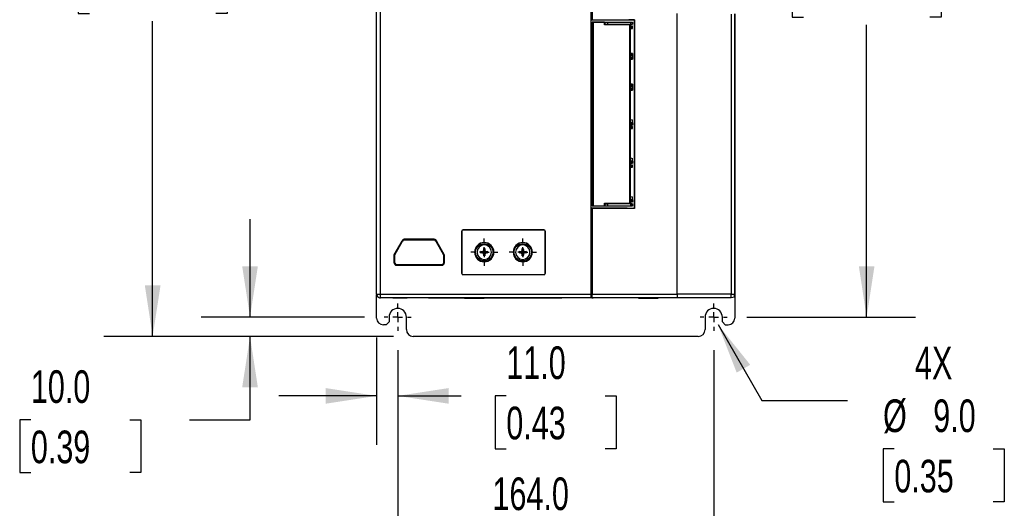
# Model space of a CAD drawing. Header units: millimetres. Extents: x 0 to 2235, y 0 to 1727.
# Tile 3 of 37: x 434 to 945, y 310 to 564. Entities that reach past the tile are written whole.
import ezdxf

# ---------------------------------------------------------------- set-up
doc = ezdxf.new("R2010")
doc.units = ezdxf.units.MM
doc.header["$LTSCALE"] = 8
doc.linetypes.add('CENTERX2', pattern=[20.32, 12.7, -2.54, 2.54, -2.54])
doc.layers.add('CENTER', color=40, linetype='CENTERX2')
doc.layers.add('DIMENSIONS', color=140, linetype='Continuous', lineweight=25)
doc.styles.add('SLDTEXTSTYLE0', font='TXT', dxfattribs={"width": 0.7})
doc.dimstyles.new('SLDDIMSTYLE0', dxfattribs={"dimtxt": 17.264063, "dimasz": 26.416, "dimexe": 0, "dimexo": 0.0625, "dimgap": 4.316016, "dimtad": 0, "dimtih": 1, "dimtoh": 1, "dimrnd": 1e-09, "dimzin": 4, "dimdsep": 46, "dimtxsty": 'SLDTEXTSTYLE0', "dimsah": 1, "dimcen": 0.09, "dimadec": 0, "dimazin": 1, "dimtfac": 1, "dimtmove": 0, "dimatfit": 0, "dimfxl": 0, "dimfrac": 2, "dimtolj": 1, "dimtzin": 12, "dimarcsym": 0})
doc.dimstyles.new('SLDDIMSTYLE1', dxfattribs={"dimtxt": 17.264063, "dimasz": 26.416, "dimexe": 0, "dimexo": 0.0625, "dimgap": 4.316016, "dimtad": 0, "dimtih": 1, "dimtoh": 1, "dimrnd": 1e-09, "dimzin": 4, "dimdsep": 46, "dimtxsty": 'SLDTEXTSTYLE0', "dimsah": 1, "dimcen": 0.09, "dimadec": 0, "dimazin": 1, "dimtfac": 1, "dimtofl": 0, "dimtmove": 0, "dimatfit": 3, "dimfxl": 0, "dimfrac": 2, "dimtolj": 1, "dimtzin": 12, "dimarcsym": 0})
doc.dimstyles.new('SLDDIMSTYLE2', dxfattribs={"dimtxt": 17.264063, "dimasz": 26.416, "dimexe": 0, "dimexo": 0.0625, "dimgap": 4.316016, "dimtad": 0, "dimtih": 1, "dimtoh": 1, "dimrnd": 1e-09, "dimzin": 4, "dimdsep": 46, "dimtxsty": 'SLDTEXTSTYLE0', "dimsah": 1, "dimcen": 0, "dimadec": 0, "dimazin": 1, "dimtfac": 1, "dimtofl": 0, "dimtmove": 0, "dimatfit": 3, "dimfxl": 0, "dimfrac": 2, "dimtolj": 1, "dimtzin": 12, "dimarcsym": 0})
doc.dimstyles.new('SLDDIMSTYLE3', dxfattribs={"dimtxt": 17.264063, "dimasz": 26.416, "dimexe": 0, "dimexo": 0.0625, "dimgap": 4.316016, "dimtad": 0, "dimtih": 1, "dimtoh": 1, "dimrnd": 1e-09, "dimzin": 12, "dimdsep": 46, "dimtxsty": 'SLDTEXTSTYLE0', "dimsah": 1, "dimcen": 0.09, "dimadec": 0, "dimazin": 3, "dimtfac": 1, "dimtofl": 0, "dimtmove": 0, "dimatfit": 3, "dimfxl": 0, "dimfrac": 2, "dimtolj": 1, "dimtzin": 12, "dimarcsym": 0})

# ---------------------------------------------------------------- blocks, each defined once
blk = doc.blocks.new('_D')
at = {"layer": 'DIMENSIONS'}
for p, q in [((630.38, 392.42), (630.38, 275.31)), ((794.38, 392.42), (794.38, 275.31)), ((630.38, 300.71), (579.58, 300.71)), ((686.73, 300.71), (680.93, 300.71)), ((680.93, 300.71), (680.93, 273.27)), ((738.03, 300.71), (743.83, 300.71)), ((743.83, 300.71), (743.83, 273.27)), ((794.38, 300.71), (845.18, 300.71)), ((680.93, 273.27), (686.73, 273.27)), ((743.83, 273.27), (738.03, 273.27))]:
    blk.add_line(p, q, dxfattribs=at)
for points in [[(630.38, 300.71), (603.96, 304.77), (603.96, 296.65)], [(794.38, 300.71), (820.79, 296.65), (820.79, 304.77)]]:
    blk.add_solid(points, dxfattribs=at)
at = {"layer": 'DIMENSIONS', "char_height": 16.933, "attachment_point": 1, "style": 'SLDTEXTSTYLE0'}
for s, insert in [('164.0', (679.55, 326.4)), ('6.46', (686.73, 295.1))]:
    blk.add_mtext(s, dxfattribs=dict(at, insert=insert))
blk = doc.blocks.new('_D_2')
at = {"layer": 'DIMENSIONS'}
for p, q in [((625.99, 789.62), (477.74, 789.62)), ((503.14, 789.62), (503.14, 625.93)), ((470.31, 594.62), (464.51, 594.62)), ((464.51, 594.62), (464.51, 567.18)), ((535.97, 594.62), (541.77, 594.62)), ((541.77, 594.62), (541.77, 567.18)), ((464.51, 567.18), (470.31, 567.18)), ((503.14, 399.62), (503.14, 563.32)), ((541.77, 567.18), (535.97, 567.18)), ((628.24, 399.62), (477.74, 399.62))]:
    blk.add_line(p, q, dxfattribs=at)
for points in [[(503.14, 789.62), (499.08, 763.21), (507.21, 763.21)], [(503.14, 399.62), (507.21, 426.04), (499.08, 426.04)]]:
    blk.add_solid(points, dxfattribs=at)
at = {"layer": 'DIMENSIONS', "char_height": 16.933, "attachment_point": 1, "style": 'SLDTEXTSTYLE0'}
for s, insert in [('390.0', (470.31, 620.32)), ('15.35', (470.31, 589.01))]:
    blk.add_mtext(s, dxfattribs=dict(at, insert=insert))
blk = doc.blocks.new('_D_3')
at = {"layer": 'DIMENSIONS'}
for p, q in [((619.38, 398.98), (619.38, 343.33)), ((630.38, 392.42), (630.38, 343.33)), ((619.38, 368.73), (568.58, 368.73)), ((630.38, 368.73), (663.33, 368.73)), ((686.73, 368.73), (680.93, 368.73)), ((680.93, 368.73), (680.93, 341.29)), ((738.03, 368.73), (743.83, 368.73)), ((743.83, 368.73), (743.83, 341.29)), ((680.93, 341.29), (686.73, 341.29)), ((743.83, 341.29), (738.03, 341.29))]:
    blk.add_line(p, q, dxfattribs=at)
for points in [[(619.38, 368.73), (592.96, 372.79), (592.96, 364.67)], [(630.38, 368.73), (656.79, 364.67), (656.79, 372.79)]]:
    blk.add_solid(points, dxfattribs=at)
at = {"layer": 'DIMENSIONS', "char_height": 16.933, "attachment_point": 1, "style": 'SLDTEXTSTYLE0'}
for s, insert in [('11.0', (686.73, 394.42)), ('0.43', (686.73, 363.12))]:
    blk.add_mtext(s, dxfattribs=dict(at, insert=insert))
blk = doc.blocks.new('_D_4')
at = {"layer": 'DIMENSIONS'}
for p, q in [((553.69, 409.62), (553.69, 460.42)), ((613.18, 409.62), (528.29, 409.62)), ((628.24, 399.62), (528.29, 399.62)), ((553.69, 356.33), (553.69, 399.62)), ((439.91, 356.33), (434.11, 356.33)), ((434.11, 356.33), (434.11, 328.89)), ((491.21, 356.33), (497.01, 356.33)), ((497.01, 356.33), (497.01, 328.89)), ((522.33, 356.33), (553.69, 356.33)), ((434.11, 328.89), (439.91, 328.89)), ((497.01, 328.89), (491.21, 328.89))]:
    blk.add_line(p, q, dxfattribs=at)
for points in [[(553.69, 409.62), (557.75, 436.04), (549.62, 436.04)], [(553.69, 399.62), (549.62, 373.21), (557.75, 373.21)]]:
    blk.add_solid(points, dxfattribs=at)
at = {"layer": 'DIMENSIONS', "char_height": 16.933, "attachment_point": 1, "style": 'SLDTEXTSTYLE0'}
for s, insert in [('10.0', (439.91, 382.02)), ('0.39', (439.91, 350.72))]:
    blk.add_mtext(s, dxfattribs=dict(at, insert=insert))
blk = doc.blocks.new('_D_5')
at = {"layer": 'DIMENSIONS'}
for p, q in [((796.63, 405.73), (819.41, 366.26)), ((819.41, 366.26), (863.86, 366.26)), ((888.16, 341.19), (882.36, 341.19)), ((882.36, 341.19), (882.36, 313.75)), ((939.46, 341.19), (945.26, 341.19)), ((945.26, 341.19), (945.26, 313.75)), ((882.36, 313.75), (888.16, 313.75)), ((945.26, 313.75), (939.46, 313.75))]:
    blk.add_line(p, q, dxfattribs=at)
blk.add_solid([(796.63, 405.73), (806.32, 380.82), (813.36, 384.88)], dxfattribs=at)
at = {"layer": 'DIMENSIONS', "char_height": 16.933, "attachment_point": 1, "style": 'SLDTEXTSTYLE0'}
for s, insert in [('4X', (898.9, 394.32)), ('%%c', (882.3, 366.89)), ('9.0', (908.37, 366.89)), ('0.35', (888.16, 335.58))]:
    blk.add_mtext(s, dxfattribs=dict(at, insert=insert))
blk = doc.blocks.new('_D_6')
at = {"layer": 'DIMENSIONS'}
for p, q in [((811.63, 775.82), (899.19, 775.82)), ((873.79, 775.82), (873.79, 624.02)), ((840.96, 592.72), (835.16, 592.72)), ((835.16, 592.72), (835.16, 565.28)), ((906.62, 592.72), (912.42, 592.72)), ((912.42, 592.72), (912.42, 565.28)), ((835.16, 565.28), (840.96, 565.28)), ((912.42, 565.28), (906.62, 565.28)), ((873.79, 409.62), (873.79, 561.42)), ((811.58, 409.62), (899.19, 409.62))]:
    blk.add_line(p, q, dxfattribs=at)
for points in [[(873.79, 775.82), (869.73, 749.4), (877.85, 749.4)], [(873.79, 409.62), (877.85, 436.04), (869.73, 436.04)]]:
    blk.add_solid(points, dxfattribs=at)
at = {"layer": 'DIMENSIONS', "char_height": 16.933, "attachment_point": 1, "style": 'SLDTEXTSTYLE0'}
for s, insert in [('366.2', (840.96, 618.41)), ('14.42', (840.96, 587.11))]:
    blk.add_mtext(s, dxfattribs=dict(at, insert=insert))
blk = doc.blocks.new('SW_CENTERMARKSYMBOL_0')
at = {"layer": 'CENTER', "color": 0}
for p, q in [((0, 5.08), (0, 7.04)), ((-5.08, 0), (-7.04, 0)), ((0, 0), (-2.54, 0)), ((0, 0), (0, 2.54)), ((0, 0), (0, -2.54)), ((0, 0), (2.54, 0)), ((5.08, 0), (7.04, 0)), ((0, -5.08), (0, -7.04))]:
    blk.add_line(p, q, dxfattribs=at)
blk = doc.blocks.new('SW_CENTERMARKSYMBOL_1')
at = {"layer": 'CENTER', "color": 0}
for p, q in [((0, 5.08), (0, 7.04)), ((-5.08, 0), (-7.04, 0)), ((0, 0), (-2.54, 0)), ((0, 0), (0, 2.54)), ((0, 0), (0, -2.54)), ((0, 0), (2.54, 0)), ((5.08, 0), (7.04, 0)), ((0, -5.08), (0, -7.04))]:
    blk.add_line(p, q, dxfattribs=at)
blk = doc.blocks.new('SW_CENTERMARKSYMBOL_17')
at = {"layer": 'CENTER', "color": 0}
for p, q in [((0, 5.08), (0, 7.04)), ((-5.08, 0), (-7.04, 0)), ((0, 0), (-2.54, 0)), ((0, 0), (0, 2.54)), ((0, 0), (0, -2.54)), ((0, 0), (2.54, 0)), ((5.08, 0), (7.04, 0)), ((0, -5.08), (0, -7.04))]:
    blk.add_line(p, q, dxfattribs=at)
blk = doc.blocks.new('SW_CENTERMARKSYMBOL_18')
at = {"layer": 'CENTER', "color": 0}
for p, q in [((0, 5.08), (0, 7.04)), ((-5.08, 0), (-7.04, 0)), ((0, 0), (-2.54, 0)), ((0, 0), (0, 2.54)), ((0, 0), (0, -2.54)), ((0, 0), (2.54, 0)), ((5.08, 0), (7.04, 0)), ((0, -5.08), (0, -7.04))]:
    blk.add_line(p, q, dxfattribs=at)

msp = doc.modelspace()

# ---------------------------------------------------------------- linework, layer by layer
for p, q in [((619.378, 421.623), (619.378, 735.07)), ((621.378, 421.623), (621.378, 733.105)), ((730.761, 563.706), (730.761, 587.741)), ((731.044, 563.989), (731.044, 587.458)), ((731.344, 587.453), (731.344, 563.994)), ((730.7, 563.706), (730.761, 563.706)), ((730.731, 563.69), (730.7, 563.705)), ((730.7, 466.341), (730.7, 563.705)), ((748.952, 563.69), (730.731, 563.69)), ((730.731, 540.071), (730.731, 563.69)), ((730.761, 563.706), (731.044, 563.989)), ((731.278, 562.673), (731.278, 562.723)), ((731.278, 562.723), (731.778, 562.723)), ((731.778, 562.673), (731.278, 562.673)), ((731.278, 562.673), (731.278, 467.373)), ((731.344, 563.994), (753.278, 563.994)), ((731.778, 562.723), (735.281, 562.723)), ((731.778, 562.673), (731.778, 562.723)), ((731.778, 562.673), (731.778, 467.373)), ((737.785, 562.673), (731.778, 562.673)), ((735.281, 562.723), (735.281, 562.673)), ((735.281, 562.723), (735.519, 562.723)), ((735.519, 562.723), (739.278, 562.723)), ((735.519, 562.673), (735.519, 562.723)), ((737.785, 562.673), (738.035, 562.673)), ((737.785, 561.323), (737.785, 562.673)), ((738.035, 561.323), (738.035, 562.673)), ((739.278, 562.723), (739.278, 561.623)), ((739.278, 562.723), (751.115, 562.723)), ((750.366, 563.906), (749.417, 563.717)), ((753.191, 563.906), (750.366, 563.906)), ((751.115, 562.723), (751.115, 561.623)), ((751.115, 562.723), (752.113, 562.723)), ((752.113, 562.723), (752.113, 561.623)), ((752.113, 562.723), (752.278, 562.723)), ((752.278, 562.723), (752.278, 561.623)), ((753.191, 563.906), (753.278, 563.994)), ((753.191, 466.14), (753.191, 563.906)), ((753.278, 563.994), (753.278, 466.053)), ((775.373, 421.623), (775.342, 567.233)), ((803.464, 566.969), (803.465, 421.623)), ((805.153, 566.977), (805.153, 421.623)), ((805.378, 566.99), (805.378, 421.624)), ((750.778, 561.323), (737.785, 561.323)), ((738.035, 561.623), (739.278, 561.623)), ((739.278, 561.623), (751.115, 561.623)), ((748.978, 561.623), (748.978, 561.323)), ((749.478, 561.323), (749.478, 561.623)), ((749.728, 561.623), (749.728, 561.323)), ((750.778, 561.323), (751.278, 561.323)), ((750.778, 468.723), (750.778, 561.323)), ((751.115, 561.623), (752.113, 561.623)), ((751.228, 561.323), (751.228, 561.623)), ((751.278, 468.723), (751.278, 561.323)), ((751.398, 560.623), (751.278, 560.623)), ((751.278, 559.523), (751.398, 559.523)), ((751.398, 560.623), (751.398, 559.523)), ((751.811, 560.623), (751.398, 560.623)), ((751.398, 559.523), (751.811, 559.523)), ((751.811, 560.623), (751.811, 559.523)), ((752.278, 560.623), (751.811, 560.623)), ((751.811, 559.523), (752.278, 559.523)), ((752.113, 561.623), (752.278, 561.623)), ((752.278, 559.523), (752.278, 560.623)), ((751.398, 546.523), (751.278, 546.523)), ((751.278, 545.523), (751.398, 545.523)), ((751.278, 544.523), (751.398, 544.523)), ((751.278, 543.523), (751.398, 543.523)), ((751.398, 546.523), (751.398, 545.523)), ((751.811, 546.523), (751.398, 546.523)), ((751.398, 545.523), (751.811, 545.523)), ((751.398, 544.523), (751.398, 543.523)), ((751.811, 544.523), (751.398, 544.523)), ((751.398, 543.523), (751.811, 543.523)), ((751.811, 546.523), (751.811, 545.523)), ((752.278, 546.523), (751.811, 546.523)), ((751.811, 545.523), (752.278, 545.523)), ((751.811, 544.523), (751.811, 543.523)), ((752.278, 544.523), (751.811, 544.523)), ((751.811, 543.523), (752.278, 543.523)), ((752.278, 546.523), (752.278, 545.523)), ((752.278, 545.523), (752.278, 544.523)), ((752.278, 544.523), (752.278, 543.523)), ((730.731, 529.975), (730.731, 540.071)), ((730.731, 500.071), (730.731, 529.975)), ((730.731, 527.773), (731.17, 527.773)), ((731.17, 527.773), (731.17, 525.773)), ((731.17, 527.773), (731.278, 527.773)), ((751.398, 530.523), (751.278, 530.523)), ((751.278, 529.523), (751.398, 529.523)), ((751.278, 528.523), (751.398, 528.523)), ((751.278, 527.523), (751.398, 527.523)), ((751.398, 530.523), (751.398, 529.523)), ((751.811, 530.523), (751.398, 530.523)), ((751.398, 529.523), (751.811, 529.523)), ((751.398, 528.523), (751.398, 527.523)), ((751.811, 528.523), (751.398, 528.523)), ((751.398, 527.523), (751.811, 527.523)), ((751.811, 530.523), (751.811, 529.523)), ((752.278, 530.523), (751.811, 530.523)), ((751.811, 529.523), (752.278, 529.523)), ((751.811, 528.523), (751.811, 527.523)), ((752.278, 528.523), (751.811, 528.523)), ((751.811, 527.523), (752.278, 527.523)), ((752.278, 530.523), (752.278, 529.523)), ((752.278, 529.523), (752.278, 528.523)), ((752.278, 528.523), (752.278, 527.523)), ((731.17, 525.773), (730.731, 525.773)), ((731.17, 525.773), (731.278, 525.773)), ((751.278, 512.273), (752.278, 512.023)), ((752.278, 510.523), (752.278, 512.023)), ((751.398, 510.523), (751.278, 510.523)), ((751.278, 509.523), (751.398, 509.523)), ((751.398, 508.523), (751.278, 508.523)), ((751.278, 507.523), (751.398, 507.523)), ((751.811, 510.523), (751.398, 510.523)), ((751.398, 510.523), (751.398, 509.523)), ((751.398, 509.523), (751.811, 509.523)), ((751.398, 508.523), (751.398, 507.523)), ((751.811, 508.523), (751.398, 508.523)), ((751.398, 507.523), (751.811, 507.523)), ((751.811, 510.523), (751.811, 509.523)), ((752.278, 510.523), (751.811, 510.523)), ((751.811, 509.523), (752.278, 509.523)), ((751.811, 508.523), (751.811, 507.523)), ((752.278, 508.523), (751.811, 508.523)), ((751.811, 507.523), (752.278, 507.523)), ((752.278, 510.523), (752.278, 509.523)), ((752.278, 507.523), (752.278, 508.523)), ((730.731, 504.273), (731.17, 504.273)), ((730.731, 502.273), (731.17, 502.273)), ((731.17, 504.273), (731.278, 504.273)), ((731.17, 502.273), (731.17, 504.273)), ((731.17, 502.273), (731.278, 502.273)), ((730.731, 489.975), (730.731, 500.071)), ((751.278, 492.273), (752.278, 492.023)), ((752.278, 490.523), (752.278, 492.023)), ((730.731, 466.356), (730.731, 489.975)), ((751.398, 490.523), (751.278, 490.523)), ((751.278, 489.523), (751.398, 489.523)), ((751.398, 488.523), (751.278, 488.523)), ((751.278, 487.523), (751.398, 487.523)), ((751.811, 490.523), (751.398, 490.523)), ((751.398, 490.523), (751.398, 489.523)), ((751.398, 489.523), (751.811, 489.523)), ((751.398, 488.523), (751.398, 487.523)), ((751.811, 488.523), (751.398, 488.523)), ((751.398, 487.523), (751.811, 487.523)), ((752.278, 490.523), (751.811, 490.523)), ((751.811, 490.523), (751.811, 489.523)), ((751.811, 489.523), (752.278, 489.523)), ((751.811, 488.523), (751.811, 487.523)), ((752.278, 488.523), (751.811, 488.523)), ((751.811, 487.523), (752.278, 487.523)), ((752.278, 490.523), (752.278, 489.523)), ((752.278, 487.523), (752.278, 488.523)), ((751.278, 472.273), (752.278, 472.023)), ((751.398, 470.523), (751.278, 470.523)), ((751.811, 470.523), (751.398, 470.523)), ((751.398, 470.523), (751.398, 469.423)), ((751.811, 470.523), (751.811, 469.423)), ((752.278, 470.523), (751.811, 470.523)), ((752.278, 470.523), (752.278, 472.023)), ((752.278, 470.523), (752.278, 469.423)), ((730.7, 466.341), (730.731, 466.356)), ((730.761, 466.341), (730.7, 466.341)), ((730.731, 466.356), (748.952, 466.356)), ((731.044, 466.058), (730.761, 466.341)), ((730.761, 421.623), (730.761, 466.341)), ((731.044, 421.623), (731.044, 466.058)), ((731.278, 467.323), (731.278, 467.373)), ((731.278, 467.373), (731.778, 467.373)), ((731.278, 467.323), (731.778, 467.323)), ((731.344, 466.053), (731.344, 421.623)), ((753.278, 466.053), (731.344, 466.053)), ((731.778, 467.373), (737.785, 467.373)), ((731.778, 467.323), (731.778, 467.373)), ((731.778, 467.323), (735.281, 467.323)), ((735.281, 467.373), (735.281, 467.323)), ((735.281, 467.323), (735.519, 467.323)), ((735.519, 467.323), (735.519, 467.373)), ((735.519, 467.323), (739.278, 467.323)), ((737.785, 468.723), (750.778, 468.723)), ((737.785, 467.373), (737.785, 468.723)), ((737.785, 467.373), (738.035, 467.373)), ((738.035, 467.373), (738.035, 468.723)), ((738.035, 468.423), (739.278, 468.423)), ((739.278, 468.423), (739.278, 467.323)), ((751.115, 468.423), (739.278, 468.423)), ((739.278, 467.323), (751.115, 467.323)), ((748.978, 468.723), (748.978, 468.423)), ((749.417, 466.329), (750.366, 466.14)), ((749.478, 468.423), (749.478, 468.723)), ((749.728, 468.723), (749.728, 468.423)), ((750.366, 466.14), (753.191, 466.14)), ((750.778, 468.723), (751.278, 468.723)), ((751.115, 468.423), (751.115, 467.323)), ((752.113, 468.423), (751.115, 468.423)), ((751.115, 467.323), (752.113, 467.323)), ((751.228, 468.423), (751.228, 468.723)), ((751.278, 469.423), (751.398, 469.423)), ((751.398, 469.423), (751.811, 469.423)), ((751.811, 469.423), (752.278, 469.423)), ((752.113, 467.323), (752.113, 468.423)), ((752.113, 468.423), (752.278, 468.423)), ((752.113, 467.323), (752.278, 467.323)), ((752.278, 468.423), (752.278, 467.323)), ((753.191, 466.14), (753.278, 466.053)), ((664.278, 455.002), (706.278, 455.002)), ((664.278, 454.923), (664.278, 455.002)), ((706.278, 454.923), (664.278, 454.923)), ((706.278, 454.923), (706.278, 455.002)), ((633.719, 449.821), (649.35, 449.821)), ((633.721, 450.108), (649.352, 450.108)), ((633.721, 450.015), (633.721, 450.108)), ((649.352, 450.015), (633.721, 450.015)), ((649.352, 450.108), (649.352, 450.015)), ((663.6, 432.323), (663.6, 454.323)), ((663.678, 454.323), (663.6, 454.323)), ((663.678, 454.323), (663.678, 432.323)), ((706.878, 432.323), (706.878, 454.323)), ((706.878, 454.323), (706.957, 454.323)), ((706.957, 454.323), (706.957, 432.323)), ((628.593, 441.998), (632.63, 449.121)), ((632.711, 449.075), (628.686, 441.973)), ((628.876, 441.92), (632.876, 448.979)), ((632.63, 449.121), (632.711, 449.075)), ((650.192, 448.979), (654.192, 441.924)), ((650.361, 449.076), (650.442, 449.122)), ((654.386, 441.977), (650.361, 449.076)), ((650.442, 449.122), (654.48, 442.002)), ((674.984, 444.616), (674.993, 445.261)), ((675.561, 445.261), (674.993, 445.261)), ((674.993, 445.261), (675.277, 443.323)), ((675.277, 443.323), (675.561, 445.261)), ((675.561, 445.261), (675.57, 444.616)), ((694.984, 444.616), (694.993, 445.261)), ((695.561, 445.261), (694.993, 445.261)), ((694.993, 445.261), (695.277, 443.323)), ((695.277, 443.323), (695.561, 445.261)), ((695.561, 445.261), (695.57, 444.616)), ((628.593, 437.666), (628.593, 441.998)), ((628.593, 441.998), (628.686, 441.973)), ((628.686, 441.973), (628.686, 437.666)), ((628.876, 437.663), (628.876, 441.92)), ((654.192, 441.924), (654.192, 437.663)), ((654.386, 441.977), (654.48, 442.002)), ((654.386, 437.666), (654.386, 441.977)), ((654.48, 442.002), (654.48, 437.666)), ((673.339, 443.607), (673.984, 443.616)), ((673.339, 443.607), (673.339, 443.039)), ((675.277, 443.323), (673.339, 443.607)), ((673.339, 443.039), (675.277, 443.323)), ((673.984, 443.03), (673.339, 443.039)), ((674.984, 444.616), (675.277, 443.323)), ((674.993, 441.385), (674.984, 442.03)), ((675.277, 443.323), (674.993, 441.385)), ((674.993, 441.385), (675.561, 441.385)), ((675.57, 444.616), (675.277, 443.323)), ((677.215, 443.607), (675.277, 443.323)), ((675.277, 443.323), (675.57, 442.031)), ((675.561, 441.385), (675.277, 443.323)), ((675.277, 443.323), (677.215, 443.039)), ((675.57, 442.031), (675.561, 441.385)), ((676.57, 443.616), (677.215, 443.607)), ((677.215, 443.039), (676.57, 443.03)), ((677.215, 443.039), (677.215, 443.607)), ((693.339, 443.607), (693.984, 443.616)), ((693.339, 443.607), (693.339, 443.039)), ((695.277, 443.323), (693.339, 443.607)), ((693.339, 443.039), (695.277, 443.323)), ((693.984, 443.03), (693.339, 443.039)), ((694.984, 444.616), (695.277, 443.323)), ((694.993, 441.385), (694.984, 442.03)), ((695.277, 443.323), (694.993, 441.385)), ((694.993, 441.385), (695.561, 441.385)), ((695.57, 444.616), (695.277, 443.323)), ((697.215, 443.607), (695.277, 443.323)), ((695.277, 443.323), (695.57, 442.031)), ((695.561, 441.385), (695.277, 443.323)), ((695.277, 443.323), (697.215, 443.039)), ((695.57, 442.031), (695.561, 441.385)), ((696.57, 443.616), (697.215, 443.607)), ((697.215, 443.039), (696.57, 443.03)), ((697.215, 443.039), (697.215, 443.607)), ((628.686, 437.666), (628.593, 437.666)), ((653.35, 436.821), (629.719, 436.821)), ((629.721, 436.538), (629.721, 436.631)), ((629.721, 436.631), (653.352, 436.631)), ((653.352, 436.538), (629.721, 436.538)), ((653.352, 436.631), (653.352, 436.538)), ((654.48, 437.666), (654.386, 437.666)), ((663.6, 432.323), (663.678, 432.323)), ((664.278, 431.723), (664.278, 431.644)), ((664.278, 431.723), (706.278, 431.723)), ((706.278, 431.644), (664.278, 431.644)), ((706.278, 431.723), (706.278, 431.644)), ((706.878, 432.323), (706.957, 432.323)), ((619.378, 421.623), (621.378, 421.623)), ((619.378, 409.143), (619.378, 421.267)), ((619.505, 420.922), (619.83, 420.357)), ((619.505, 420.357), (619.505, 420.922)), ((619.505, 420.357), (619.83, 420.357)), ((621.378, 421.623), (730.761, 421.623)), ((621.378, 419.623), (621.378, 421.623)), ((730.676, 419.623), (621.378, 419.623)), ((627.833, 419.623), (635.192, 419.623)), ((646.297, 419.623), (715.557, 419.623)), ((665.078, 419.523), (675.278, 419.523)), ((719.661, 419.623), (719.661, 419.623)), ((731.014, 419.923), (730.744, 419.923)), ((731.044, 421.623), (731.344, 421.623)), ((775.58, 419.623), (731.314, 419.623)), ((731.344, 421.623), (775.373, 421.623)), ((731.558, 419.623), (731.778, 419.623)), ((755.278, 419.523), (765.478, 419.523)), ((803.465, 421.623), (775.373, 421.623)), ((789.321, 419.623), (775.58, 419.623)), ((803.378, 419.623), (789.321, 419.623)), ((805.151, 420.066), (803.378, 419.623)), ((803.465, 421.623), (805.153, 421.623)), ((805.378, 421.624), (805.378, 420.357)), ((805.378, 420.182), (805.378, 409.143)), ((625.878, 409.623), (625.878, 407.123)), ((634.878, 403.143), (634.878, 409.623)), ((789.878, 409.623), (789.878, 403.143)), ((798.878, 407.123), (798.878, 409.623)), ((624.378, 405.623), (622.898, 405.623)), ((625.878, 407.123), (624.378, 405.623)), ((800.378, 405.623), (798.878, 407.123)), ((800.378, 405.623), (801.858, 405.623)), ((786.358, 399.623), (638.398, 399.623))]:
    msp.add_line(p, q)
at = {"flags": 128}
for points in [[(749.417, 563.717), (749.264, 563.703), (748.952, 563.69)], [(748.952, 466.356), (749.264, 466.343), (749.417, 466.329)], [(632.63, 449.121), (633.054, 449.81), (633.2, 449.94), (633.359, 450.034), (633.533, 450.09), (633.721, 450.108)], [(632.711, 449.075), (633.117, 449.739), (633.175, 449.799), (633.393, 449.946), (633.553, 449.998), (633.721, 450.015)], [(633.719, 449.821), (633.559, 449.801), (633.415, 449.741), (633.301, 449.653), (633.189, 449.524), (632.876, 448.979)], [(650.192, 448.979), (650.139, 449.075), (649.88, 449.523), (649.769, 449.651), (649.653, 449.741), (649.51, 449.801), (649.35, 449.821)], [(649.352, 450.108), (649.539, 450.09), (649.713, 450.033), (650.022, 449.805), (650.442, 449.122)], [(673.984, 443.616), (674.631, 443.469), (674.954, 443.396), (675.115, 443.36), (675.277, 443.323)], [(673.984, 443.03), (674.631, 443.177), (674.954, 443.25), (675.115, 443.287), (675.277, 443.323)], [(675.277, 443.323), (675.24, 443.162), (675.204, 443), (675.131, 442.677), (674.984, 442.03)], [(675.277, 443.323), (675.439, 443.36), (675.6, 443.396), (675.923, 443.469), (676.57, 443.616)], [(675.277, 443.323), (675.439, 443.287), (675.6, 443.25), (675.923, 443.177), (676.57, 443.03)], [(693.984, 443.616), (694.631, 443.469), (694.954, 443.396), (695.115, 443.36), (695.277, 443.323)], [(693.984, 443.03), (694.631, 443.177), (694.954, 443.25), (695.115, 443.287), (695.277, 443.323)], [(695.277, 443.323), (695.24, 443.162), (695.204, 443), (695.131, 442.677), (694.984, 442.03)], [(695.277, 443.323), (695.439, 443.36), (695.6, 443.396), (695.923, 443.469), (696.57, 443.616)], [(695.277, 443.323), (695.439, 443.287), (695.6, 443.25), (695.923, 443.177), (696.57, 443.03)], [(731.026, 419.623), (730.827, 419.708), (730.744, 419.923)], [(731.17, 419.66), (731.059, 419.809), (731.026, 420.062)]]:
    msp.add_lwpolyline(points, dxfattribs=at)
for centre in [(675.277, 443.323), (695.277, 443.323)]:
    msp.add_circle(centre, 4.5)
for centre, radius, start, end in [((731.269, 559.61), 4.384, 89.02192, 92.94348), ((731.269, 470.436), 4.384, 267.05654, 270.97806), ((664.278, 454.323), 0.679, 90, 180), ((664.278, 454.323), 0.6, 90, 180), ((706.278, 454.323), 0.679, 0, 90), ((706.278, 454.323), 0.6, 0, 90), ((649.199, 448.839), 1.186, 11.51356, 82.59558), ((675.277, 443.323), 5, 0, 180), ((675.277, 443.323), 3.74, 0, 180), ((695.277, 443.323), 5, 0, 180), ((695.277, 443.323), 3.74, 0, 180), ((675.277, 443.323), 5, 180, 0), ((675.277, 443.323), 3.74, 180, 0), ((673.962, 444.638), 1.023, 271.27395, 358.72552), ((673.962, 442.008), 1.023, 1.27312, 88.74049), ((676.592, 444.638), 1.023, 181.27063, 268.72912), ((676.592, 442.008), 1.023, 91.26988, 178.72825), ((695.277, 443.323), 5, 180, 0), ((695.277, 443.323), 3.74, 180, 0), ((693.962, 444.638), 1.023, 271.27395, 358.72552), ((693.962, 442.008), 1.023, 1.27312, 88.74049), ((696.592, 444.638), 1.023, 181.27063, 268.72912), ((696.592, 442.008), 1.023, 91.26988, 178.72825), ((629.724, 437.669), 1.131, 180.17748, 269.81235), ((629.726, 437.671), 1.04, 180.28395, 269.70497), ((629.724, 437.668), 0.847, 180.334, 269.6524), ((653.345, 437.668), 0.847, 270.34428, 359.66932), ((653.347, 437.671), 1.133, 270.26003, 359.75013), ((653.347, 437.671), 1.04, 270.29219, 359.71889), ((664.278, 432.323), 0.679, 180, 270), ((664.278, 432.323), 0.6, 180, 270), ((706.278, 432.323), 0.679, 270, 0), ((706.278, 432.323), 0.6, 270, 0), ((621.378, 421.623), 2, 180.00078, 200.52815), ((621.378, 421.623), 2, 219.26294, 270), ((658.859, 421.472), 71.902, 358.76586, 0.12061), ((699.718, 421.32), 31.328, 357.44499, 0.555), ((731.314, 419.923), 0.3, 179.99561, 269.99571), ((700.405, 421.082), 30.944, 357.29787, 1.00217), ((780.39, 421.132), 5.042, 174.41138, 197.41612), ((782.56, 421.524), 20.905, 354.78173, 0.27054), ((755.124, 420.909), 50.035, 359.03454, 0.81732), ((805.078, 420.357), 0.3, 284.0368, 0.00229), ((805.157, 460.916), 39.293, 269.99385, 270.32227), ((630.378, 409.623), 4.5, 0, 180), ((794.378, 409.623), 4.5, 0, 180), ((622.898, 409.143), 3.52, 180, 270), ((801.858, 409.143), 3.52, 270, 0), ((638.398, 403.143), 3.52, 180, 270), ((786.358, 403.143), 3.52, 270, 0)]:
    msp.add_arc(centre, radius, start, end)

# ---------------------------------------------------------------- block references
at = {"layer": 'CENTER'}
for name, p in [('SW_CENTERMARKSYMBOL_0', (675.277, 443.323)), ('SW_CENTERMARKSYMBOL_1', (695.277, 443.323)), ('SW_CENTERMARKSYMBOL_17', (630.378, 409.623)), ('SW_CENTERMARKSYMBOL_18', (794.378, 409.623))]:
    msp.add_blockref(name, p, dxfattribs=at)

# ---------------------------------------------------------------- dimensions: what is measured, and where the dimension line sits
at = {"layer": 'DIMENSIONS'}
for base, p1, p2, dimstyle, picture, middle in [((503.142, 399.623), (636.149, 789.623), (638.398, 399.623), 'SLDDIMSTYLE1', '_D_2', (503.142, 594.623)), ((873.791, 409.623), (801.47, 775.817), (801.418, 409.623), 'SLDDIMSTYLE3', '_D_6', (873.791, 592.72)), ((553.687, 409.623), (638.398, 399.623), (623.338, 409.623), 'SLDDIMSTYLE0', '_D_4', (553.687, 356.326))]:
    dim = msp.add_linear_dim(base=base, p1=p1, p2=p2, angle=90, dimstyle=dimstyle, dxfattribs=at)
    dim.commit()
    dim.dimension.update_dxf_attribs({"geometry": picture, "text_midpoint": middle, "dimtype": 160})
for base, p1, p2, picture, middle in [((630.378, 368.73), (619.378, 409.143), (630.378, 402.583), '_D_3', (712.378, 368.73)), ((794.378, 300.709), (630.378, 402.583), (794.378, 402.583), '_D', (712.378, 300.709))]:
    dim = msp.add_linear_dim(base=base, p1=p1, p2=p2, dimstyle='SLDDIMSTYLE0', dxfattribs=at)
    dim.commit()
    dim.dimension.update_dxf_attribs({"geometry": picture, "text_midpoint": middle, "dimtype": 160})
dim = msp.add_diameter_dim_2p(p1=(792.128, 413.52), p2=(796.628, 405.726), text='4X\\P<>', dimstyle='SLDDIMSTYLE2', dxfattribs=at)
dim.commit()
dim.dimension.update_dxf_attribs({"geometry": '_D_5', "text_midpoint": (913.808, 354.912), "dimtype": 163})

doc.saveas('drawing.dxf')
